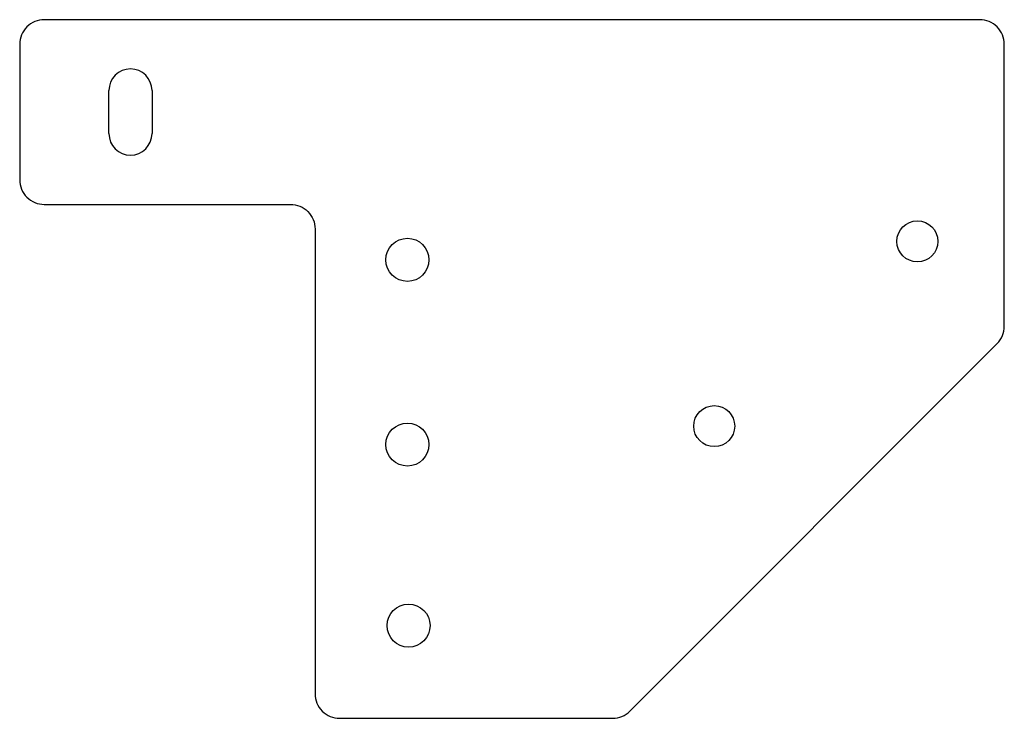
# Model space of a CAD drawing. Header units: millimetres. Extents: x -80 to 0, y -56.7 to 0.
import ezdxf

# ---------------------------------------------------------------- set-up
doc = ezdxf.new("R2010")
doc.units = ezdxf.units.MM

msp = doc.modelspace()

# ---------------------------------------------------------------- linework, layer by layer
for p, q in [((-72.75, -9.25), (-72.75, -5.75)), ((-69.25, -5.75), (-69.25, -9.25))]:
    msp.add_line(p, q)
msp.add_lwpolyline([(-80, -13, 0.414214), (-78, -15), (-58, -15, -0.414214), (-56, -17), (-56, -54.73, 0.414214), (-54, -56.73), (-31.829, -56.73, 0.198965), (-30.414, -56.144), (-0.586, -26.303, 0.19886), (0, -24.889), (0, -2, 0.414214), (-2, 0), (-78, 0, 0.414214), (-80, -2)], format="xyb", close=True)
for centre, radius in [((-7.063, -18.005), 1.666), ((-48.5, -19.5), 1.75), ((-23.571, -33.005), 1.666), ((-48.5, -34.5), 1.75), ((-48.405, -49.201), 1.75)]:
    msp.add_circle(centre, radius)
for centre, start, end in [((-71, -5.75), 0, 180), ((-71, -9.25), 180, 360)]:
    msp.add_arc(centre, 1.75, start, end)

doc.saveas('drawing.dxf')
